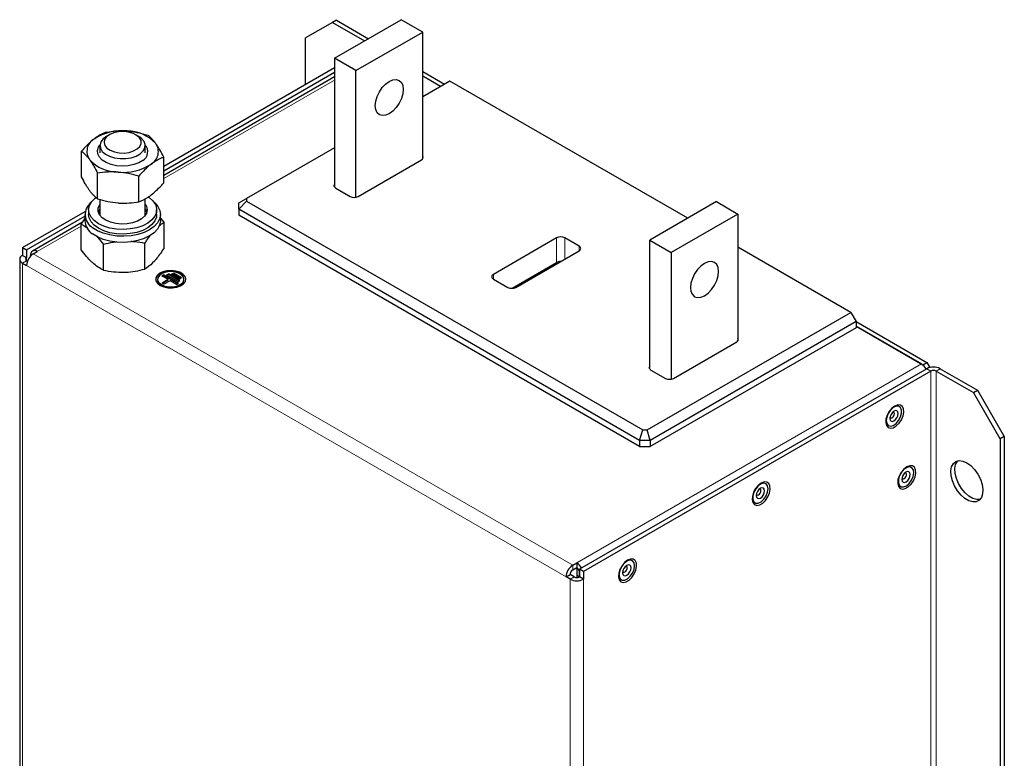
# Model space of a CAD drawing. Header units: millimetres. Extents: x 5 to 418, y 2 to 292.
# Tile 6 of 8: x 253 to 323, y 138 to 190. Entities that reach past the tile are written whole.
import ezdxf

# ---------------------------------------------------------------- set-up
doc = ezdxf.new("R2010")
doc.units = ezdxf.units.MM

msp = doc.modelspace()

# ---------------------------------------------------------------- linework, layer by layer
at = {"color": 7, "linetype": 'Continuous', "lineweight": 25}
for p, q in [((275.2085, 190.0716), (273.3229, 188.9827)), ((275.4914, 190.2349), (275.2085, 190.0716)), ((275.2085, 190.0716), (277.4699, 188.7662)), ((275.3594, 187.5478), (280.0734, 190.2692)), ((275.4914, 190.2349), (277.7527, 188.9295)), ((281.5819, 189.3983), (280.0734, 190.2692)), ((276.8679, 186.677), (281.5819, 189.3983)), ((281.5819, 180.4507), (281.5819, 189.3983)), ((273.3229, 185.7175), (273.3229, 188.9827)), ((275.3594, 187.5478), (275.3594, 178.4586)), ((276.8679, 186.677), (275.3594, 187.5478)), ((263.3087, 179.9364), (275.3594, 186.8931)), ((263.3087, 179.6098), (275.3594, 186.5665)), ((276.8679, 177.7419), (276.8679, 186.677)), ((281.5819, 186.6101), (283.128, 185.7175)), ((282.8452, 185.5543), (281.5819, 186.2835)), ((275.3594, 186.2368), (263.3087, 179.2801)), ((283.5052, 185.9353), (281.5819, 184.825)), ((300.286, 176.248), (283.5052, 185.9353)), ((259.4773, 182.1511), (259.2749, 182.0342)), ((261.538, 182.0342), (261.3355, 182.1511)), ((258.8064, 181.3812), (258.8064, 180.8745)), ((262.0064, 180.8745), (262.0064, 181.3812)), ((257.5041, 179.18), (257.5041, 180.9879)), ((275.3594, 181.2328), (269.1422, 177.6437)), ((263.3087, 178.758), (263.3087, 180.5659)), ((277.0281, 177.7984), (281.4971, 180.3783)), ((258.6387, 177.6235), (258.6387, 179.4314)), ((261.541, 177.4125), (261.541, 179.2204)), ((275.4442, 178.3863), (276.4625, 177.7984)), ((258.8064, 177.5797), (258.8064, 176.4614)), ((262.0064, 176.4614), (262.0064, 177.6461)), ((268.6089, 177.3357), (269.1422, 177.6437)), ((268.6089, 176.9003), (269.1422, 177.4633)), ((268.6089, 176.9003), (268.6089, 177.3357)), ((269.1422, 177.6437), (269.1422, 177.4633)), ((269.1422, 177.4633), (297.114, 161.3155)), ((302.3237, 177.4244), (297.6097, 174.703)), ((302.3237, 177.4244), (303.8322, 176.5535)), ((253.3354, 174.1789), (257.7664, 176.7369)), ((257.7398, 176.5197), (257.7398, 176.0842)), ((258.0064, 176.8463), (258.0064, 176.5197)), ((262.8064, 176.5197), (262.8064, 176.8463)), ((263.0731, 176.0842), (263.0731, 176.5197)), ((296.8931, 160.5722), (268.6089, 176.9003)), ((268.6089, 176.9003), (268.6089, 176.4648)), ((303.8322, 176.5535), (299.1182, 173.8322)), ((303.8322, 176.5535), (303.8322, 167.6058)), ((253.6182, 174.0156), (257.7398, 176.3949)), ((257.5745, 175.9698), (254.0486, 173.9343)), ((257.4839, 174.0194), (257.4839, 175.8273)), ((263.329, 175.9716), (263.0731, 176.2931)), ((263.329, 174.1636), (263.329, 175.9716)), ((296.8931, 160.1367), (268.6089, 176.4648)), ((261.9759, 172.6664), (261.9759, 174.4744)), ((291.0383, 174.8703), (286.5694, 172.2904)), ((292.6222, 174.2825), (291.604, 174.8703)), ((297.6097, 174.703), (299.1182, 173.8322)), ((297.6097, 165.6138), (297.6097, 174.703)), ((253.3354, 174.1789), (253.3354, 173.6345)), ((253.3354, 174.1789), (253.6182, 174.0156)), ((253.6182, 174.0156), (253.6182, 173.4713)), ((254.099, 173.738), (254.3819, 173.9013)), ((259.0533, 172.5943), (259.0533, 174.4023)), ((288.1533, 171.376), (292.6222, 173.9559)), ((299.1182, 173.8322), (299.1182, 164.8971)), ((311.7895, 169.6072), (303.8322, 174.2008)), ((253.1401, 173.3624), (253.1401, 109.1279)), ((253.3354, 173.6345), (253.6182, 173.4713)), ((253.3354, 173.0903), (253.6276, 172.9215)), ((253.6182, 173.2535), (253.685, 173.215)), ((253.9105, 173.5837), (253.9105, 173.6291)), ((287.8861, 171.3086), (291.0383, 173.1283)), ((263.8571, 172.3066), (263.9891, 172.3828)), ((264.5548, 172.0562), (263.9891, 172.3828)), ((263.9891, 172.3393), (263.9891, 172.3828)), ((262.8672, 171.9474), (262.8672, 171.9038)), ((263.1689, 172.1814), (263.3008, 172.2576)), ((263.6214, 171.9202), (263.1689, 172.1814)), ((263.6214, 171.9202), (263.1877, 171.6698)), ((263.3197, 171.5936), (263.1877, 171.6698)), ((263.2066, 172.1596), (263.3008, 172.2141)), ((263.6214, 171.8766), (263.2254, 171.648)), ((264.3379, 171.6589), (263.3008, 172.2576)), ((263.3008, 172.2141), (263.3008, 172.2576)), ((264.3002, 171.6371), (263.3008, 172.2141)), ((263.7534, 171.844), (263.3197, 171.5936)), ((263.513, 172.244), (263.645, 172.3202)), ((264.3144, 171.7814), (263.513, 172.244)), ((263.5507, 172.2222), (263.645, 172.2767)), ((263.6214, 171.8766), (263.6214, 171.9202)), ((264.4464, 171.8576), (263.645, 172.3202)), ((263.645, 172.2767), (263.645, 172.3202)), ((264.4086, 171.8358), (263.645, 172.2767)), ((264.2059, 171.5827), (263.7534, 171.844)), ((264.4228, 171.98), (263.8571, 172.3066)), ((263.8948, 172.2848), (263.9891, 172.3393)), ((264.5171, 172.0345), (263.9891, 172.3393)), ((264.2059, 171.5827), (264.3379, 171.6589)), ((264.3144, 171.7814), (264.4464, 171.8576)), ((264.4228, 171.98), (264.5548, 172.0562)), ((264.7339, 171.9038), (264.7339, 171.9474)), ((286.5694, 171.9639), (287.5876, 171.376)), ((297.4265, 161.3155), (311.7895, 169.6072)), ((311.7895, 169.6072), (312.1666, 168.954)), ((312.1666, 168.954), (297.6474, 160.5722)), ((312.1666, 168.954), (312.1666, 168.5185)), ((312.1666, 168.9539), (317.1635, 166.0692)), ((312.1666, 168.5185), (297.6474, 160.1367)), ((316.777, 165.9658), (312.1666, 168.6273)), ((312.1666, 168.6273), (316.8807, 165.906)), ((299.2784, 164.9536), (303.7474, 167.5335)), ((317.1635, 165.6338), (292.6505, 151.4828)), ((317.4464, 165.4705), (292.9333, 151.3195)), ((297.6945, 165.5414), (298.7128, 164.9536)), ((316.8807, 165.906), (317.1635, 166.0692)), ((316.8959, 165.8795), (316.8807, 165.906)), ((317.1635, 166.0692), (317.3684, 165.7144)), ((317.8235, 165.4705), (320.4634, 163.9466)), ((318.1063, 165.6338), (320.7462, 164.1099)), ((320.4634, 163.9466), (320.7462, 164.1099)), ((320.7462, 164.1099), (322.6318, 160.8439)), ((322.349, 160.6806), (320.4634, 163.9466)), ((296.8931, 160.5722), (297.114, 161.3155)), ((297.114, 161.3155), (297.4265, 161.3155)), ((297.6474, 160.5722), (297.4265, 161.3155)), ((297.6474, 160.5722), (296.8931, 160.5722)), ((296.8931, 160.5722), (296.8931, 160.1367)), ((297.6474, 160.5722), (297.6474, 160.1367)), ((322.6318, 160.8439), (322.349, 160.6806)), ((322.349, 160.6806), (322.349, 99.7122)), ((322.6318, 160.8439), (322.6318, 99.8755)), ((296.8931, 160.1367), (297.6474, 160.1367)), ((292.1697, 151.7603), (292.4525, 151.9236)), ((292.1697, 151.4337), (292.4525, 151.597)), ((292.4525, 151.9236), (292.4525, 151.597)), ((292.4881, 150.9821), (292.4881, 151.5725)), ((291.6983, 150.9438), (291.9811, 151.1071)), ((291.9905, 150.7751), (291.6983, 150.9438)), ((292.2734, 150.9384), (291.9811, 151.1071)), ((292.4655, 150.8933), (292.4881, 150.9821)), ((292.4957, 150.9929), (292.4881, 150.9885)), ((292.6411, 150.945), (292.5582, 150.9929)), ((292.6411, 150.9332), (292.6411, 151.2704)), ((292.9333, 151.3195), (292.6505, 151.4828)), ((292.6505, 151.4828), (292.6505, 150.9384)), ((292.9333, 150.7751), (292.6505, 150.9384)), ((292.9333, 151.3195), (292.9333, 150.7751))]:
    msp.add_line(p, q, dxfattribs=at)
at = {"color": 7, "linetype": 'Continuous', "lineweight": 18}
for p, q in [((275.3594, 186.0114), (263.3087, 179.0547)), ((257.4839, 175.6921), (254.3819, 173.9013)), ((291.0383, 173.1283), (291.0383, 174.8703)), ((291.604, 174.8703), (291.604, 173.3681)), ((254.099, 173.738), (292.1697, 151.7603)), ((292.6222, 173.9559), (292.6222, 174.2825)), ((253.3354, 173.0903), (253.6182, 173.2535)), ((253.3354, 173.0903), (253.3354, 108.8557)), ((253.6182, 173.2535), (253.6182, 173.4713)), ((291.6983, 150.9438), (253.6276, 172.9215)), ((286.5694, 172.2904), (286.5694, 171.9639)), ((292.4525, 151.9236), (316.777, 165.9658)), ((317.4464, 165.4705), (317.1635, 165.6338)), ((317.4464, 165.4705), (317.4464, 100.1473)), ((317.8235, 165.4705), (318.1063, 165.6338)), ((317.8235, 100.1473), (317.8235, 165.4705)), ((292.1697, 151.7603), (292.1697, 151.4337)), ((291.9905, 150.7751), (292.2734, 150.9384)), ((291.9905, 86.5406), (291.9905, 150.7751)), ((292.9333, 86.5406), (292.9333, 150.7751))]:
    msp.add_line(p, q, dxfattribs=at)
at = {"color": 7, "linetype": 'Continuous', "lineweight": 25, "flags": 128}
for points in [[(279.2249, 183.6283), (278.9687, 183.5194), (278.7299, 183.4957), (278.5249, 183.5591), (278.3676, 183.705), (278.2687, 183.9236), (278.2349, 184.2), (278.2687, 184.5154), (278.3676, 184.8482), (278.5249, 185.1757), (278.7299, 185.4758), (278.9687, 185.7278), (279.2249, 185.9147), (279.4811, 186.0236), (279.7199, 186.0472), (279.9249, 185.9839), (280.0822, 185.838), (280.1811, 185.6194), (280.2148, 185.343), (280.1811, 185.0276), (280.0822, 184.6948), (279.9249, 184.3673), (279.7199, 184.0672), (279.4811, 183.8152), (279.2249, 183.6283)], [(259.4926, 182.1598), (259.2719, 181.9973), (259.1353, 181.8064), (259.0929, 181.6013), (259.148, 181.3972), (259.2964, 181.2093), (259.5271, 181.0514), (259.8231, 180.9354), (260.1623, 180.8697), (260.5196, 180.8593), (260.8685, 180.905), (261.1832, 181.0033), (261.4402, 181.1469), (261.6206, 181.3253), (261.7109, 181.5251), (261.7045, 181.7316), (261.6018, 181.9295), (261.4105, 182.104), (261.1446, 182.2422), (260.8241, 182.334), (260.4725, 182.3723), (260.1161, 182.3546), (259.7812, 182.2819), (259.4926, 182.1598)], [(261.8285, 180.339), (261.5415, 180.1665), (261.1932, 180.0368), (260.8025, 179.957), (260.3905, 179.9313), (259.9793, 179.9612), (259.5912, 180.0451), (259.247, 180.1783), (258.9653, 180.3538), (258.7613, 180.562), (258.646, 180.7918), (258.6256, 181.0308), (258.7012, 181.266), (258.8078, 181.42)], [(259.2935, 182.0448), (259.0426, 181.8642), (258.8774, 181.6532), (258.8082, 181.4251), (258.8395, 181.1943), (258.9692, 180.9752), (259.1893, 180.7816), (259.4858, 180.6257), (259.8401, 180.5173), (260.2301, 180.4631), (260.6311, 180.4666), (261.018, 180.5276), (261.3665, 180.6422), (261.6546, 180.8033), (261.8643, 181.0006), (261.9825, 181.2219), (262.0016, 181.4532), (261.9204, 181.6799), (261.7441, 181.8879), (261.538, 182.0342)], [(275.4442, 178.3863), (275.3945, 178.4213), (275.3575, 178.4612), (275.3348, 178.5045), (275.3271, 178.5495), (275.3348, 178.5946), (275.3575, 178.6379), (275.3594, 178.6405)], [(262.2204, 177.7535), (262.2711, 177.7186), (262.5371, 177.484), (262.7158, 177.2234), (262.8, 176.9473), (262.7863, 176.667), (262.675, 176.3942), (262.4709, 176.1398), (262.1823, 175.9143), (261.821, 175.727), (261.4017, 175.5856), (260.9418, 175.4957), (260.4599, 175.4612), (259.9758, 175.4833), (259.5093, 175.5613), (259.0796, 175.6918), (258.7042, 175.8696), (258.3984, 176.0874), (258.1749, 176.3363), (258.0428, 176.6061), (258.0074, 176.8857), (258.0702, 177.1636), (258.2287, 177.4286), (258.4763, 177.6698), (258.5353, 177.7139)], [(262.6267, 177.3723), (262.6693, 177.3342), (262.8954, 177.0723), (263.0316, 176.7904), (263.0728, 176.4987), (263.0178, 176.2077), (262.8683, 175.9281), (262.6299, 175.6698), (262.3111, 175.4422), (261.9234, 175.2536), (261.481, 175.1108), (260.9997, 175.0188), (260.4969, 174.9811), (259.9909, 174.9991), (259.4999, 175.0719), (259.0417, 175.1971), (258.6328, 175.3701), (258.288, 175.5847)], [(262.0064, 177.2312), (262.0909, 177.0823), (262.1397, 176.8517), (262.0952, 176.6208), (261.9595, 176.402), (261.7402, 176.2072), (261.449, 176.0469), (261.1015, 175.9297), (260.7166, 175.8618), (260.3149, 175.8471), (259.9182, 175.8862), (259.5478, 175.9771), (259.2237, 176.1148), (258.9634, 176.292), (258.7808, 176.499), (258.6859, 176.7248), (258.6838, 176.9571), (258.7745, 177.1835), (258.8064, 177.2312)], [(262.8064, 176.5197), (262.7863, 176.3404), (262.675, 176.0675), (262.4709, 175.8132), (262.1823, 175.5877), (261.821, 175.4004), (261.4017, 175.259), (260.9418, 175.1691), (260.4599, 175.1345), (259.9758, 175.1567), (259.5093, 175.2346), (259.0796, 175.3652), (258.7042, 175.543), (258.3984, 175.7608), (258.1749, 176.0097), (258.0428, 176.2795), (258.0064, 176.5197)], [(258.8064, 176.9046), (258.8062, 176.9042), (258.6963, 176.683)], [(258.6963, 176.683), (258.7745, 176.8569), (258.8064, 176.9046)], [(262.1165, 176.683), (262.1094, 176.706), (262.0064, 176.9046)], [(262.0064, 176.9046), (262.0909, 176.7557), (262.1165, 176.683)], [(263.0731, 176.0842), (263.0728, 176.0632), (263.0178, 175.7722), (262.8683, 175.4926), (262.6299, 175.2343), (262.3111, 175.0068), (261.9234, 174.8181), (261.481, 174.6753), (260.9997, 174.5833), (260.4969, 174.5457), (259.9909, 174.5636), (259.4999, 174.6365), (259.0417, 174.7617), (258.6328, 174.9347), (258.288, 175.1492)], [(301.4752, 170.7835), (301.7314, 170.9704), (301.9702, 171.2224), (302.1752, 171.5224), (302.3325, 171.85), (302.4314, 172.1828), (302.4651, 172.4982), (302.4314, 172.7746), (302.3325, 172.9932), (302.1752, 173.1391), (301.9702, 173.2024), (301.7314, 173.1788), (301.4752, 173.0698), (301.219, 172.883), (300.9802, 172.6309), (300.7752, 172.3309), (300.6179, 172.0033), (300.519, 171.6705), (300.4852, 171.3552), (300.519, 171.0788), (300.6179, 170.8602), (300.7752, 170.7142), (300.9802, 170.6509), (301.219, 170.6746), (301.4752, 170.7835)], [(264.8665, 171.9256), (264.8665, 171.9269), (264.8073, 172.1072), (264.6588, 172.2695), (264.4339, 172.3993), (264.1528, 172.4851), (263.8404, 172.5192), (263.5245, 172.4986), (263.233, 172.4252), (262.992, 172.3055), (262.8229, 172.1501), (262.7406, 171.9728), (262.7345, 171.9256)], [(263.0463, 171.512), (263.3021, 171.403), (263.6022, 171.3423), (263.92, 171.3355), (264.2271, 171.383), (264.4963, 171.4806), (264.7037, 171.6198), (264.8309, 171.788), (264.8665, 171.9704), (264.8073, 172.1508), (264.6588, 172.313), (264.4339, 172.4428), (264.1528, 172.5286), (263.8404, 172.5627), (263.5245, 172.5422), (263.233, 172.4688), (262.992, 172.349), (262.8229, 172.1936), (262.7406, 172.0163), (262.7525, 171.8329), (262.8575, 171.6597), (263.0463, 171.512)], [(263.1406, 171.5664), (263.3906, 171.4633), (263.6851, 171.4127), (263.9921, 171.42), (264.2783, 171.4845), (264.5128, 171.5992), (264.67, 171.7515), (264.7331, 171.9251), (264.6951, 172.1011), (264.5601, 172.2605), (264.3429, 172.3859), (264.0669, 172.4638), (263.762, 172.4857), (263.4613, 172.4493), (263.1973, 172.3585), (262.9988, 172.2232), (262.8871, 172.058), (262.8744, 171.8807), (262.962, 171.7107), (263.1406, 171.5664)], [(263.1406, 171.5228), (263.3906, 171.4198), (263.6851, 171.3692), (263.9921, 171.3765), (264.2783, 171.441), (264.5128, 171.5556), (264.67, 171.708), (264.7331, 171.8816), (264.7339, 171.9038)], [(297.6945, 165.5414), (297.6448, 165.5764), (297.6078, 165.6164), (297.5851, 165.6597), (297.5774, 165.7047), (297.5851, 165.7498), (297.6078, 165.7931), (297.6097, 165.7956)], [(314.9008, 162.9994), (314.6926, 162.8391), (314.507, 162.616), (314.3641, 162.3541), (314.2793, 162.082), (314.2619, 161.8291), (314.3137, 161.6227), (314.4291, 161.4853), (314.5957, 161.4318), (314.7953, 161.4679), (315.0063, 161.5897), (315.2059, 161.7841), (315.3725, 162.0299), (315.4879, 162.3006), (315.5397, 162.5668), (315.5223, 162.7996), (315.4375, 162.9738), (315.2946, 163.0706), (315.109, 163.0794), (314.9008, 162.9994)], [(314.2995, 161.9748), (314.3365, 161.768), (314.4422, 161.6318), (314.6026, 161.5845), (314.7959, 161.6326), (314.996, 161.7695), (315.1759, 161.9768), (315.3113, 162.2265), (315.3839, 162.4848), (315.3839, 162.7168), (315.3113, 162.8913), (315.1759, 162.9846), (314.996, 162.9842), (314.7959, 162.8901), (314.6026, 162.715), (314.4422, 162.4826), (314.3365, 162.2242), (314.2995, 161.9748)], [(314.5494, 162.119), (314.572, 162.0008), (314.6364, 161.9267), (314.7327, 161.908), (314.8464, 161.9475), (314.96, 162.0392), (315.0564, 162.1692), (315.1207, 162.3176), (315.1433, 162.4619), (315.1207, 162.5801), (315.0564, 162.6542), (314.96, 162.6729), (314.8464, 162.6334), (314.7327, 162.5417), (314.6364, 162.4117), (314.572, 162.2633), (314.5494, 162.119)], [(314.5592, 162.2123), (314.5619, 162.2058), (314.5977, 162.1646), (314.6512, 162.1542), (314.7144, 162.1762), (314.7775, 162.2271), (314.831, 162.2993), (314.8668, 162.3818), (314.8794, 162.4619), (314.8668, 162.5276), (314.831, 162.5688), (314.7775, 162.5792), (314.7705, 162.5782)], [(319.992, 158.9929), (320.2733, 158.7894), (320.537, 158.5166), (320.7664, 158.1917), (320.9472, 157.835), (321.068, 157.469), (321.1211, 157.1166), (321.1033, 156.8), (321.0157, 156.5392), (320.8637, 156.3504), (320.657, 156.2455), (320.4084, 156.2312), (320.1338, 156.3084), (319.8502, 156.4721), (319.5755, 156.7121), (319.327, 157.0133), (319.1202, 157.3569), (318.9683, 157.7211), (318.8806, 158.0831), (318.8628, 158.4203), (318.916, 158.7113), (319.0367, 158.9379), (319.2175, 159.0859), (319.4469, 159.1459), (319.7106, 159.1142), (319.992, 158.9929)], [(315.7493, 158.6989), (315.5411, 158.5386), (315.3555, 158.3154), (315.2126, 158.0536), (315.1278, 157.7815), (315.1104, 157.5286), (315.1622, 157.3222), (315.2776, 157.1848), (315.4442, 157.1313), (315.6438, 157.1674), (315.8548, 157.2892), (316.0545, 157.4836), (316.221, 157.7294), (316.3364, 158.0001), (316.3882, 158.2662), (316.3708, 158.499), (316.286, 158.6733), (316.1431, 158.7701), (315.9575, 158.7789), (315.7493, 158.6989)], [(315.7217, 157.3747), (315.9172, 157.5414), (316.0827, 157.7686), (316.1958, 158.0257), (316.2412, 158.278), (316.2129, 158.4914), (316.1146, 158.637), (315.9596, 158.6953), (315.7689, 158.6583), (315.5682, 158.5311), (315.3845, 158.3307), (315.2429, 158.0844), (315.1622, 157.8252), (315.1535, 157.5884), (315.2179, 157.4058), (315.3468, 157.302), (315.5226, 157.2912), (315.7217, 157.3747)], [(320.9207, 156.4042), (320.6913, 156.3945), (320.4166, 156.4717), (320.133, 156.6354), (319.8583, 156.8754), (319.6098, 157.1766), (319.4031, 157.5201), (319.2511, 157.8844), (319.1635, 158.2464), (319.1457, 158.5835), (319.1988, 158.8746), (319.3196, 159.1012), (319.346, 159.1319)], [(315.7095, 157.6558), (315.8219, 157.7532), (315.9149, 157.8867), (315.9745, 158.0358), (315.9915, 158.178), (315.9634, 158.2916), (315.8943, 158.3592), (315.7949, 158.3706), (315.6803, 158.3241), (315.5679, 158.2267), (315.4748, 158.0932), (315.4153, 157.9441), (315.3983, 157.8019), (315.4264, 157.6883), (315.4954, 157.6207), (315.5948, 157.6093), (315.7095, 157.6558)], [(315.4077, 157.9118), (315.4137, 157.8986), (315.4521, 157.861), (315.5073, 157.8547), (315.571, 157.8805)], [(315.571, 157.8805), (315.6334, 157.9346), (315.6851, 158.0088), (315.7182, 158.0916), (315.7277, 158.1706), (315.712, 158.2337), (315.6737, 158.2713), (315.619, 158.2777)], [(305.4727, 157.5567), (305.2645, 157.3964), (305.0789, 157.1732), (304.936, 156.9114), (304.8512, 156.6393), (304.8338, 156.3864), (304.8856, 156.18), (305.001, 156.0426), (305.1676, 155.9891), (305.3672, 156.0252), (305.5782, 156.147), (305.7778, 156.3414), (305.9444, 156.5872), (306.0598, 156.8579), (306.1116, 157.124), (306.0942, 157.3569), (306.0094, 157.5311), (305.8665, 157.6279), (305.6809, 157.6367), (305.4727, 157.5567)], [(305.9651, 157.1634), (305.9282, 157.3702), (305.8224, 157.5065), (305.662, 157.5537), (305.4687, 157.5057), (305.2686, 157.3687), (305.0887, 157.1614), (304.9533, 156.9118), (304.8807, 156.6535), (304.8807, 156.4214), (304.9533, 156.2469), (305.0887, 156.1536), (305.2686, 156.154), (305.4687, 156.2481), (305.662, 156.4232), (305.8224, 156.6556), (305.9282, 156.914), (305.9651, 157.1634)], [(305.7152, 157.0192), (305.6926, 157.1374), (305.6283, 157.2115), (305.5319, 157.2302), (305.4183, 157.1907), (305.3046, 157.099), (305.2083, 156.969), (305.1439, 156.8206), (305.1213, 156.6763), (305.1439, 156.5581), (305.2083, 156.484), (305.3046, 156.4653), (305.4183, 156.5048), (305.5319, 156.5965), (305.6283, 156.7265), (305.6926, 156.8749), (305.7152, 157.0192)], [(305.4513, 157.0192), (305.4387, 157.0849), (305.4029, 157.126), (305.3494, 157.1364), (305.3424, 157.1355)], [(305.1311, 156.7696), (305.1338, 156.763), (305.1696, 156.7219), (305.2231, 156.7115), (305.2863, 156.7334), (305.3494, 156.7844), (305.4029, 156.8566), (305.4387, 156.939), (305.4513, 157.0192)], [(296.0446, 152.1139), (295.8364, 151.9537), (295.6508, 151.7305), (295.5079, 151.4687), (295.4231, 151.1966), (295.4057, 150.9436), (295.4575, 150.7373), (295.5729, 150.5999), (295.7395, 150.5464), (295.9391, 150.5825), (296.1501, 150.7043), (296.3497, 150.8987), (296.5163, 151.1445), (296.6317, 151.4152), (296.6835, 151.6813), (296.6661, 151.9141), (296.5813, 152.0884), (296.4384, 152.1852), (296.2528, 152.194), (296.0446, 152.1139)], [(296.537, 151.7207), (296.5001, 151.9275), (296.3943, 152.0637), (296.2339, 152.111), (296.0406, 152.0629), (295.8405, 151.926), (295.6606, 151.7187), (295.5253, 151.4691), (295.4527, 151.2108), (295.4527, 150.9787), (295.5253, 150.8042), (295.6606, 150.7109), (295.8405, 150.7113), (296.0406, 150.8054), (296.2339, 150.9805), (296.3943, 151.2129), (296.5001, 151.4713), (296.537, 151.7207)], [(296.2872, 151.5765), (296.2646, 151.6947), (296.2002, 151.7688), (296.1038, 151.7875), (295.9902, 151.748), (295.8765, 151.6563), (295.7802, 151.5263), (295.7158, 151.3779), (295.6932, 151.2336), (295.7158, 151.1154), (295.7802, 151.0413), (295.8765, 151.0226), (295.9902, 151.0621), (296.1038, 151.1538), (296.2002, 151.2838), (296.2646, 151.4322), (296.2872, 151.5765)], [(295.703, 151.3268), (295.7057, 151.3203), (295.7415, 151.2792), (295.795, 151.2688), (295.8582, 151.2907), (295.9213, 151.3417), (295.9748, 151.4139), (296.0106, 151.4963), (296.0232, 151.5765)], [(296.0232, 151.5765), (296.0106, 151.6421), (295.9748, 151.6833), (295.9213, 151.6937), (295.9143, 151.6928)]]:
    msp.add_lwpolyline(points, dxfattribs=at)
at = {"color": 7, "linetype": 'Continuous', "lineweight": 25}
for centre, radius, start, end in [((260.3465, 178.8726), 3.56, 83.930384, 123.378401), ((260.7139, 179.645), 2.7676, 42.896644, 89.81233), ((258.8875, 180.9764), 1.0023, 119.89006, 215.496719), ((261.4662, 180.9531), 0.713, 300.547453, 40.908592), ((261.9254, 180.9469), 1.0023, 299.89006, 35.496719), ((260.0989, 182.2783), 2.7676, 222.896644, 269.81233), ((260.4663, 183.0507), 3.56, 263.930384, 303.378401), ((281.4378, 180.5393), 0.1716, 290.211759, 32.868925), ((258.8396, 176.5128), 1.0797, 127.246707, 239.275658), ((276.7453, 178.3443), 0.6148, 242.609672, 297.390328), ((258.9214, 176.1488), 1.1834, 183.129967, 237.637633), ((291.3211, 174.3244), 0.6148, 62.609672, 117.390328), ((254.6511, 172.875), 1.0245, 122.605478, 177.394522), ((254.1979, 173.6757), 0.2911, 50.796715, 189.214037), ((292.5602, 174.1192), 0.1746, 290.783421, 69.216579), ((253.4386, 173.3624), 0.2911, 110.783421, 249.216579), ((253.6595, 173.3624), 0.1164, 110.783421, 249.216579), ((291.3079, 172.6231), 0.5726, 90.244146, 118.092303), ((263.3149, 171.9365), 0.4488, 184.168729, 247.151412), ((286.6313, 172.1271), 0.1746, 110.783421, 249.216579), ((287.8705, 171.9219), 0.6148, 242.609672, 297.390328), ((303.6881, 167.6945), 0.1716, 290.211759, 32.868925), ((316.2472, 165.1298), 0.9897, 28.745369, 57.639294), ((317.6349, 164.724), 1.0247, 62.609672, 117.390328), ((317.6349, 165.1066), 0.4099, 62.609672, 117.390328), ((298.9956, 165.4995), 0.6148, 242.609672, 297.390328), ((292.7217, 150.8973), 1.0245, 122.605478, 177.394522), ((291.9337, 151.0979), 0.9751, 28.524682, 57.859981), ((292.2317, 151.2518), 0.4098, 2.605478, 57.394522), ((292.3905, 151.0885), 0.4098, 122.605478, 177.394522), ((292.4619, 151.3023), 0.4099, 242.609672, 297.390328), ((292.4619, 151.6849), 1.0247, 242.609672, 297.390328)]:
    msp.add_arc(centre, radius, start, end, dxfattribs=at)
msp.add_ellipse((292.5269, 150.8878), major_axis=(0, 0.1138), ratio=0.7174342, start_param=4.9776356, end_param=6.6759012, dxfattribs=at)
for points, knots in [([(259.2718, 182.3334), (259.2072, 182.3081), (259.0314, 182.2393), (258.7368, 182.0924), (258.5048, 181.9281), (258.388, 181.8454)], [0, 0, 0, 0, 0.22409136, 0.60954611, 1, 1, 1, 1]), ([(259.2718, 182.3334), (259.5075, 182.3679), (259.9832, 182.4376), (260.4749, 182.421), (260.723, 182.4127)], [0, 0, 0, 0, 0.495458, 1, 1, 1, 1]), ([(260.723, 182.4127), (260.7574, 182.41), (260.9046, 182.3984), (261.165, 182.3653), (261.6181, 182.2827), (261.951, 182.1867), (262.1741, 182.1224)], [0, 0, 0, 0, 0.0700703, 0.299869, 0.5309296, 1, 1, 1, 1]), ([(262.7414, 181.5289), (262.728, 181.5472), (262.6704, 181.6252), (262.5686, 181.7508), (262.3915, 181.944), (262.2613, 182.0508), (262.1741, 182.1224)], [0, 0, 0, 0, 0.0700703, 0.299869, 0.5309296, 1, 1, 1, 1]), ([(258.388, 181.8454), (258.3156, 181.7879), (258.1305, 181.6407), (257.8334, 181.3563), (257.6143, 181.1112), (257.5041, 180.9879)], [0, 0, 0, 0, 0.24215467, 0.61900458, 1, 1, 1, 1]), ([(263.3087, 180.5659), (263.2166, 180.7425), (263.0777, 181.0087), (262.8869, 181.3215), (262.79, 181.4596), (262.7414, 181.5289)], [0, 0, 0, 0, 0.4952513, 0.7468182, 1, 1, 1, 1]), ([(257.5041, 180.9879), (257.5962, 180.9117), (257.7352, 180.7969), (257.9259, 180.5861), (258.0228, 180.4585), (258.0714, 180.3944)], [0, 0, 0, 0, 0.4952513, 0.7468182, 1, 1, 1, 1]), ([(258.0714, 180.3944), (258.0849, 180.3758), (258.1424, 180.2959), (258.2442, 180.1422), (258.4213, 179.8495), (258.5515, 179.5991), (258.6387, 179.4314)], [0, 0, 0, 0, 0.0700703, 0.299869, 0.5309296, 1, 1, 1, 1]), ([(262.4249, 180.0779), (262.3525, 180.0203), (262.1674, 179.8732), (261.8704, 179.5888), (261.6512, 179.3437), (261.541, 179.2204)], [0, 0, 0, 0, 0.2421547, 0.6190046, 1, 1, 1, 1]), ([(263.3087, 180.5659), (263.2441, 180.5406), (263.0684, 180.4717), (262.7738, 180.3249), (262.5417, 180.1606), (262.4249, 180.0779)], [0, 0, 0, 0, 0.2240914, 0.6095461, 1, 1, 1, 1]), ([(260.0899, 179.5107), (260.0555, 179.513), (259.9083, 179.5228), (259.6479, 179.5276), (259.1948, 179.5108), (258.8618, 179.4633), (258.6387, 179.4314)], [0, 0, 0, 0, 0.0700703, 0.299869, 0.5309296, 1, 1, 1, 1]), ([(261.541, 179.2204), (261.3054, 179.2892), (260.8297, 179.428), (260.338, 179.4829), (260.0899, 179.5107)], [0, 0, 0, 0, 0.495458, 1, 1, 1, 1]), ([(258.0714, 178.217), (258.058, 178.2356), (258.0004, 178.3155), (257.8986, 178.4692), (257.7215, 178.762), (257.5913, 179.0123), (257.5041, 179.18)], [0, 0, 0, 0, 0.0700703, 0.299869, 0.5309296, 1, 1, 1, 1]), ([(262.4249, 177.9005), (262.657, 178.0997), (262.9563, 178.3565), (263.2441, 178.6844), (263.3087, 178.758)], [0, 0, 0, 0, 0.7756078, 1, 1, 1, 1]), ([(258.6387, 177.6235), (258.5466, 177.6997), (258.4077, 177.8146), (258.2169, 178.0253), (258.12, 178.153), (258.0714, 178.217)], [0, 0, 0, 0, 0.4952513, 0.7468182, 1, 1, 1, 1]), ([(261.541, 177.4125), (261.7618, 177.5058), (262.0533, 177.6291), (262.3524, 177.8475), (262.4249, 177.9005)], [0, 0, 0, 0, 0.75761353, 1, 1, 1, 1]), ([(258.6387, 177.6235), (258.8744, 177.5547), (259.3501, 177.4159), (259.8418, 177.361), (260.0899, 177.3332)], [0, 0, 0, 0, 0.495458, 1, 1, 1, 1]), ([(260.0899, 177.3332), (260.1243, 177.331), (260.3848, 177.3137), (260.8759, 177.3183), (261.318, 177.3809), (261.541, 177.4125)], [0, 0, 0, 0, 0.0700918, 0.5307854, 1, 1, 1, 1]), ([(257.4839, 175.8273), (257.5332, 175.907), (257.6175, 176.0429), (257.7039, 176.1643), (257.7398, 176.2146)], [0, 0, 0, 0, 0.5854744, 1, 1, 1, 1]), ([(257.4839, 175.8273), (257.611, 175.7656), (257.7527, 175.6967), (257.8982, 175.5909), (257.9132, 175.5801)], [0, 0, 0, 0, 0.8971655, 1, 1, 1, 1]), ([(262.9584, 175.6998), (262.9974, 175.7344), (263.1229, 175.8458), (263.2449, 175.9202), (263.329, 175.9716)], [0, 0, 0, 0, 0.3100366, 1, 1, 1, 1]), ([(258.5784, 174.9853), (258.6155, 174.9445), (258.7762, 174.7681), (258.9328, 174.5613), (259.0533, 174.4023)], [0, 0, 0, 0, 0.2307375, 1, 1, 1, 1]), ([(259.9995, 174.5842), (259.9097, 174.573), (259.5897, 174.5331), (259.2778, 174.457), (259.0533, 174.4023)], [0, 0, 0, 0, 0.2803367, 1, 1, 1, 1]), ([(261.9759, 174.4744), (261.7392, 174.5234), (261.4124, 174.591), (261.0746, 174.6003), (260.9815, 174.6028)], [0, 0, 0, 0, 0.7243747, 1, 1, 1, 1]), ([(261.9759, 174.4744), (262.0253, 174.5534), (262.1537, 174.7587), (262.2854, 174.9418), (262.3663, 175.0544)], [0, 0, 0, 0, 0.38503205, 1, 1, 1, 1]), ([(258.2686, 173.1221), (258.25, 173.1392), (258.1091, 173.2688), (257.8435, 173.5503), (257.6045, 173.8621), (257.4839, 174.0194)], [0, 0, 0, 0, 0.0700918, 0.5307854, 1, 1, 1, 1]), ([(263.329, 174.1636), (263.2455, 174.0322), (263.0778, 173.7682), (262.8504, 173.4581), (262.7079, 173.2941), (262.6524, 173.2303)], [0, 0, 0, 0, 0.3771794, 0.7578449, 1, 1, 1, 1]), ([(259.0533, 172.5943), (258.9259, 172.6584), (258.6686, 172.7878), (258.4027, 173.01), (258.2686, 173.1221)], [0, 0, 0, 0, 0.495458, 1, 1, 1, 1]), ([(262.6524, 173.2303), (262.4748, 173.0562), (262.2457, 172.8318), (262.0253, 172.6967), (261.9759, 172.6664)], [0, 0, 0, 0, 0.7756078, 1, 1, 1, 1]), ([(259.0533, 172.5943), (259.2906, 172.5486), (259.7696, 172.4561), (260.2648, 172.4492), (260.5146, 172.4456)], [0, 0, 0, 0, 0.495458, 1, 1, 1, 1]), ([(260.5146, 172.4456), (260.5492, 172.4467), (260.8115, 172.4549), (261.3061, 172.5074), (261.7513, 172.6131), (261.9759, 172.6664)], [0, 0, 0, 0, 0.0700918, 0.5307854, 1, 1, 1, 1])]:
    msp.add_open_spline(points, degree=3, knots=knots, dxfattribs=at)

doc.saveas('drawing.dxf')
